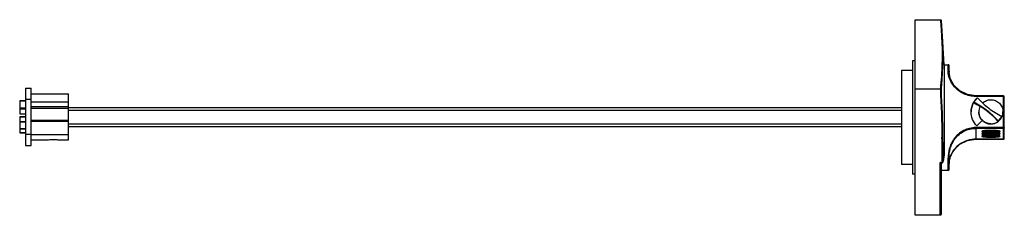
# Model space of a CAD drawing. Header units: millimetres. Extents: x 71 to 584, y 398 to 500.
import ezdxf

# ---------------------------------------------------------------- set-up
doc = ezdxf.new("R2010")
doc.units = ezdxf.units.MM
doc.header["$LTSCALE"] = 58.886084
doc.layers.get('0').update_dxf_attribs({"linetype": 'CONTINUOUS'})

msp = doc.modelspace()

# ---------------------------------------------------------------- linework, layer by layer
at = {"color": 7}
for p, q in [((537.79, 499.84), (550.87, 499.84)), ((537.79, 398), (537.79, 499.84)), ((552.78, 476.42), (551.97, 491.3)), ((537.79, 478.42), (536.29, 478.42)), ((536.29, 478.42), (536.29, 419.42)), ((536.29, 473.37), (530.69, 473.37)), ((530.69, 473.37), (530.69, 424.47)), ((552.78, 476.42), (554.89, 476.42)), ((552.78, 476.42), (552.78, 429.03)), ((554.89, 473.35), (554.89, 476.42)), ((554.89, 473.02), (554.89, 473.35)), ((555.39, 472.91), (555.39, 475.92)), ((555.39, 472.6), (555.39, 472.6)), ((74.09, 464.27), (74.09, 434.27)), ((74.09, 464.27), (77.09, 464.27)), ((77.09, 434.27), (77.09, 464.27)), ((550.87, 463.74), (537.79, 463.74)), ((71.14, 457.68), (71.14, 450.77)), ((71.14, 457.68), (74.09, 457.68)), ((74.09, 457.61), (71.14, 457.61)), ((77.09, 458.27), (74.09, 458.27)), ((77.09, 461.27), (96.59, 461.27)), ((77.09, 457.13), (96.59, 457.13)), ((96.59, 437.27), (96.59, 461.27)), ((568.26, 456.87), (570.15, 459.18)), ((568.26, 456.48), (568.26, 456.87)), ((583.69, 459.87), (569.37, 459.87)), ((569.39, 459.87), (569.37, 459.87)), ((583.69, 460.17), (569.39, 460.17)), ((569.39, 460.17), (569.39, 459.87)), ((569.91, 459.04), (569.91, 458.95)), ((569.91, 458.95), (569.94, 458.92)), ((583.69, 437.67), (583.69, 460.17)), ((584.19, 438.17), (584.19, 459.67)), ((71.14, 453.96), (74.09, 453.96)), ((74.09, 453.28), (71.14, 453.28)), ((96.59, 454.53), (77.09, 454.53)), ((96.59, 453.67), (77.09, 453.67)), ((96.59, 454.14), (530.69, 454.14)), ((530.69, 452.64), (96.59, 452.64)), ((71.14, 450.77), (74.09, 450.77)), ((71.14, 449.33), (71.14, 440.91)), ((71.14, 449.33), (74.09, 449.33)), ((74.09, 449.27), (71.14, 449.27)), ((71.14, 446.9), (74.09, 446.9)), ((74.09, 446.55), (71.14, 446.55)), ((96.59, 447.41), (77.09, 447.41)), ((96.59, 446.79), (77.09, 446.79)), ((582.88, 449.5), (580.98, 447.18)), ((580.98, 446.9), (582.88, 449.21)), ((580.98, 447.18), (580.98, 446.9)), ((582.88, 449.21), (582.88, 449.5)), ((74.09, 443.06), (71.14, 443.06)), ((71.14, 442.96), (74.09, 442.96)), ((96.59, 445.64), (530.69, 445.64)), ((530.69, 444.14), (96.59, 444.14)), ((583.69, 443.67), (569.39, 443.67)), ((569.39, 443.67), (569.39, 437.67)), ((583.69, 443.27), (569.39, 443.27)), ((71.14, 441.16), (74.09, 441.16)), ((71.14, 440.91), (74.09, 440.91)), ((74.09, 440.27), (77.09, 440.27)), ((77.09, 440.02), (96.59, 440.02)), ((77.09, 437.27), (85.7, 437.27)), ((85.7, 437.27), (85.77, 437.28)), ((85.73, 437.27), (85.8, 437.29)), ((91.38, 437.29), (91.47, 437.27)), ((91.43, 437.28), (91.47, 437.27)), ((91.47, 437.27), (96.59, 437.27)), ((583.69, 437.67), (569.39, 437.67)), ((569.39, 437.67), (583.69, 437.67)), ((74.09, 434.27), (77.09, 434.27)), ((552.77, 428.98), (552.78, 429.03)), ((552.78, 429.03), (552.77, 428.98)), ((552.78, 429.03), (552.77, 428.98)), ((554.89, 421.42), (554.89, 427.79)), ((555.39, 421.92), (555.39, 428.17)), ((536.29, 424.47), (530.69, 424.47)), ((550.79, 425.52), (551.74, 425.52)), ((550.79, 398), (550.79, 425.52)), ((551.74, 425.26), (551.23, 425.26)), ((551.29, 425.26), (551.29, 398.68)), ((551.29, 421.42), (554.89, 421.42)), ((551.74, 425.26), (551.74, 425.52)), ((552.24, 425.74), (552.23, 425.67)), ((552.23, 425.67), (552.23, 425.66)), ((555.39, 425.24), (555.39, 425.24)), ((537.79, 419.42), (536.29, 419.42)), ((550.79, 398), (537.79, 398))]:
    msp.add_line(p, q, dxfattribs=at)
for points in [[(551.97, 491.3), (551.8, 493.99), (551.39, 499.21)], [(569.39, 460.17), (564.98, 460.85), (560.94, 462.87), (557.93, 465.79), (556.06, 469.21), (555.39, 472.6)], [(555.39, 425.24), (556.06, 428.63), (557.93, 432.05), (560.94, 434.97), (564.98, 436.98), (569.39, 437.67)], [(552.23, 425.66), (552.42, 426.69), (552.61, 427.87), (552.77, 428.98)]]:
    msp.add_lwpolyline(points, dxfattribs=at)
for centre, radius, start, end in [((554.89, 475.92), 0.5, 0, 90), ((565.07, 472.91), 9.68, 180.0049, 181.8198), ((576.7, 451.97), 9.8, 150.4291, 151.7425), ((577.11, 451.69), 10.23, 149.7568, 151.5961), ((576.7, 451.97), 9.8, 149.8829, 150.4291), ((577.16, 451.66), 10.28, 137.289, 149.729), ((576.78, 451.9), 9.91, 133.9479, 143.3464), ((577.12, 451.69), 10.23, 134.8212, 137.2808), ((583.69, 459.67), 0.5, 0, 90), ((577.08, 451.71), 10.19, 151.5858, 178.9306), ((547.76, 416.32), 45.09, 58.2007, 62.9559), ((577.12, 451.9), 6.23, 153.9668, 179.9948), ((577.09, 451.9), 6.2, 180.0007, 181.7455), ((577.12, 451.91), 6.23, 153.1162, 153.9798), ((547.84, 416.56), 44.94, 42.4775, 58.1342), ((577.16, 451.91), 6.33, 337.1157, 359.9203), ((577.26, 451.9), 6.23, 336.849, 359.9933), ((577.15, 451.92), 6.26, 225.1692, 225.3754), ((577.19, 451.96), 6.32, 269.9828, 306.8389), ((577.22, 451.92), 6.27, 306.8426, 334.424), ((577.25, 451.9), 6.24, 334.4429, 336.8578), ((576.55, 415.38), 26.8, 93.245, 94.7606), ((577.02, 406.79), 35.41, 91.8325, 93.2222), ((577.22, 400.22), 41.98, 90.4743, 91.8234), ((577.24, 398.55), 43.65, 89.9997, 90.4778), ((577.24, 398.68), 43.52, 89.6933, 89.9999), ((577.24, 480.77), 39.05, 269.9997, 270.4778), ((577.29, 401.86), 40.34, 87.7588, 89.7349), ((577.7, 411.82), 30.37, 85.9661, 87.8132), ((29.78, 430.87), 521.99, 359.412, 0.8286), ((27.67, 431.1), 524.6, 359.4144, 0.8251), ((569.36, 423.18), 14.49, 107.7517, 125.3708), ((569.4, 423.06), 14.61, 107.225, 107.7687), ((569.39, 423.07), 14.61, 90.0099, 107.2094), ((576.55, 414.14), 26.8, 93.245, 94.7606), ((576.55, 412.89), 26.8, 93.245, 94.7606), ((577.02, 405.54), 35.41, 91.8325, 93.2222), ((577.02, 404.29), 35.41, 91.8325, 93.2222), ((577.22, 398.98), 41.98, 90.4743, 91.8234), ((577.22, 397.73), 41.98, 90.4743, 91.8234), ((577.24, 397.3), 43.65, 89.9997, 90.4778), ((577.24, 396.06), 43.65, 89.9997, 90.4778), ((577.24, 484.82), 43.65, 269.9997, 270.4778), ((577.24, 397.43), 43.52, 89.6933, 89.9999), ((577.24, 479.53), 39.05, 269.9997, 270.4778), ((577.24, 483.57), 43.65, 269.9997, 270.4778), ((577.24, 396.18), 43.52, 89.6933, 89.9999), ((577.24, 478.28), 39.05, 269.9997, 270.4778), ((577.24, 482.32), 43.65, 269.9997, 270.4778), ((577.29, 400.61), 40.34, 87.7588, 89.7349), ((577.29, 399.37), 40.34, 87.7588, 89.7349), ((577.7, 410.57), 30.37, 85.9661, 87.8132), ((577.7, 409.32), 30.37, 85.9661, 87.8132), ((583.69, 438.17), 0.5, 270, 360), ((583.69, 438.17), 0.495, 313.5682, 316.1701), ((569.2, 423.41), 14.21, 125.4003, 125.6113), ((567.43, 424.54), 12.08, 160.1325, 160.5045), ((551.74, 425.76), 0.5, 270, 349.3725), ((554.89, 421.92), 0.5, 270, 360), ((565.07, 424.93), 9.68, 178.1802, 179.9951)]:
    msp.add_arc(centre, radius, start, end, dxfattribs=at)
for major_axis, start_param, end_param in [((27.45, -27.46), 1.891199, 1.893268), ((27.45, 27.46), 1.679155, 1.784508)]:
    msp.add_ellipse((577.19, 448.92), major_axis=major_axis, ratio=0.054414, start_param=start_param, end_param=end_param, dxfattribs=at)
for points, knots in [([(550.87, 499.84), (550.94, 499.84), (551.09, 499.79), (551.25, 499.63), (551.35, 499.43), (551.38, 499.28), (551.39, 499.21)], [0, 0, 0, 0, 0.253311, 0.504273, 0.752803, 1, 1, 1, 1]), ([(550.87, 499.84), (551, 498.34), (551.49, 492.35), (551.77, 486.35), (551.77, 481.84)], [0, 0, 0, 0, 0.250385, 1, 1, 1, 1]), ([(551.77, 481.84), (551.77, 480.34), (551.68, 474.29), (551.27, 468.26), (550.87, 463.74)], [0, 0, 0, 0, 0.24973, 1, 1, 1, 1]), ([(551.39, 463.55), (551.52, 465.04), (552, 470.99), (552.27, 476.96), (552.27, 481.43)], [0, 0, 0, 0, 0.250343, 1, 1, 1, 1]), ([(552.27, 481.43), (552.26, 481.54), (552.13, 481.77), (551.89, 481.84), (551.77, 481.84)], [0, 0, 0, 0, 0.478226, 1, 1, 1, 1]), ([(554.89, 473.35), (555.02, 473.35), (555.21, 473.28), (555.36, 473.08), (555.39, 472.96), (555.39, 472.91)], [0, 0, 0, 0, 0.515193, 0.771304, 1, 1, 1, 1]), ([(569.37, 459.87), (568.29, 459.87), (566.13, 460.11), (563.09, 461.15), (560.42, 462.76), (557.66, 465.31), (555.55, 468.79), (554.93, 471.76), (554.89, 473.02)], [0, 0, 0, 0, 0.150897, 0.300219, 0.445663, 0.583864, 0.822733, 1, 1, 1, 1]), ([(555.25, 472.9), (555.23, 472.92), (555.12, 472.99), (554.99, 473.02), (554.89, 473.02)], [0, 0, 0, 0, 0.256291, 1, 1, 1, 1]), ([(555.39, 472.6), (555.39, 472.65), (555.37, 472.77), (555.29, 472.86), (555.25, 472.9)], [0, 0, 0, 0, 0.471613, 1, 1, 1, 1]), ([(550.87, 463.74), (550.94, 463.74), (551.07, 463.73), (551.25, 463.68), (551.38, 463.61), (551.39, 463.55)], [0, 0, 0, 0, 0.383534, 0.676152, 1, 1, 1, 1]), ([(580.98, 447.18), (579.18, 449.16), (575.2, 452.79), (570.64, 455.65), (568.26, 456.87)], [0, 0, 0, 0, 0.499746, 1, 1, 1, 1]), ([(570.15, 459.18), (571.96, 457.21), (575.94, 453.58), (580.49, 450.71), (582.88, 449.5)], [0, 0, 0, 0, 0.499746, 1, 1, 1, 1]), ([(572.92, 456.51), (573.49, 457.03), (574.84, 457.87), (576.41, 458.17), (577.19, 458.17)], [0, 0, 0, 0, 0.49966, 1, 1, 1, 1]), ([(577.19, 458.17), (578.01, 458.17), (579.66, 457.84), (581.76, 456.45), (583.16, 454.37), (583.49, 452.72), (583.49, 451.9)], [0, 0, 0, 0, 0.250684, 0.500967, 0.750683, 1, 1, 1, 1]), ([(584.19, 459.67), (584.19, 459.74), (584.05, 459.82), (583.88, 459.86), (583.75, 459.87), (583.69, 459.87)], [0, 0, 0, 0, 0.360854, 0.659036, 1, 1, 1, 1]), ([(566.89, 451.9), (566.89, 452.72), (567.09, 454.36), (567.68, 455.9), (568.07, 456.61)], [0, 0, 0, 0, 0.50348, 1, 1, 1, 1]), ([(569.91, 444.55), (568.97, 445.52), (567.44, 447.83), (566.89, 450.55), (566.89, 451.9)], [0, 0, 0, 0, 0.499529, 1, 1, 1, 1]), ([(570.89, 451.71), (570.89, 450.91), (571.2, 449.31), (572.09, 447.94), (572.65, 447.37)], [0, 0, 0, 0, 0.499598, 1, 1, 1, 1]), ([(572.73, 447.47), (572.18, 448.03), (571.27, 449.36), (570.92, 450.93), (570.89, 451.71)], [0, 0, 0, 0, 0.500376, 1, 1, 1, 1]), ([(572.74, 447.43), (573.09, 447.08), (573.88, 446.44), (575.27, 445.8), (576.76, 445.51), (578.28, 445.6), (579.74, 446.04), (581.05, 446.82), (582.13, 447.89), (582.67, 448.75), (582.88, 449.21)], [0, 0, 0, 0, 0.124962, 0.249917, 0.374951, 0.500006, 0.625004, 0.749948, 0.874932, 1, 1, 1, 1]), ([(577.19, 445.64), (576.37, 445.64), (574.73, 445.96), (573.33, 446.89), (572.75, 447.46)], [0, 0, 0, 0, 0.500398, 1, 1, 1, 1]), ([(569.39, 443.67), (568.28, 443.67), (566.05, 443.4), (562.93, 442.22), (560.19, 440.36), (558.01, 438.01), (556.45, 435.38), (555.21, 432), (554.89, 429.41), (554.89, 427.79)], [0, 0, 0, 0, 0.139298, 0.278166, 0.415643, 0.549786, 0.677776, 0.79677, 1, 1, 1, 1]), ([(555.39, 428.17), (555.39, 429.71), (555.7, 432.18), (556.9, 435.41), (558.42, 437.91), (560.53, 440.15), (563.17, 441.9), (566.18, 443.01), (568.32, 443.27), (569.39, 443.27)], [0, 0, 0, 0, 0.202242, 0.320919, 0.4488, 0.583054, 0.720831, 0.860149, 1, 1, 1, 1]), ([(572.98, 441.91), (572.9, 441.9), (572.77, 441.86), (572.62, 441.81), (572.54, 441.76), (572.5, 441.73), (572.49, 441.69), (572.49, 441.66), (572.52, 441.62), (572.59, 441.57), (572.73, 441.52), (572.94, 441.46), (573.36, 441.38), (574.03, 441.3), (574.98, 441.23), (576.07, 441.18), (576.84, 441.17), (577.24, 441.17)], [0, 0, 0, 0, 0.044339, 0.076092, 0.087395, 0.095964, 0.102534, 0.108665, 0.116191, 0.126197, 0.155133, 0.196626, 0.250474, 0.392245, 0.572191, 0.779108, 1, 1, 1, 1]), ([(577.24, 442.2), (576.74, 442.2), (575.8, 442.18), (574.66, 442.12), (573.88, 442.05), (573.42, 441.99), (573.09, 441.92), (572.91, 441.88), (572.84, 441.85)], [0, 0, 0, 0, 0.338737, 0.641182, 0.768238, 0.87382, 0.95351, 1, 1, 1, 1]), ([(573.2, 441.96), (573.18, 441.95), (573.1, 441.94), (573.03, 441.92), (572.98, 441.91)], [0, 0, 0, 0, 0.26515, 1, 1, 1, 1]), ([(573.46, 442), (573.43, 441.99), (573.35, 441.98), (573.26, 441.97), (573.2, 441.96)], [0, 0, 0, 0, 0.262702, 1, 1, 1, 1]), ([(573.41, 441.98), (573.62, 441.93), (574.15, 441.86), (575.03, 441.78), (576.09, 441.73), (576.85, 441.72), (577.24, 441.72)], [0, 0, 0, 0, 0.17361, 0.410761, 0.693467, 1, 1, 1, 1]), ([(574.32, 442.09), (574.24, 442.08), (573.95, 442.06), (573.66, 442.03), (573.46, 442)], [0, 0, 0, 0, 0.273667, 1, 1, 1, 1]), ([(581.66, 441.84), (581.65, 441.85), (581.6, 441.87), (581.51, 441.9), (581.37, 441.93), (581.19, 441.96), (580.98, 442), (580.64, 442.04), (580.15, 442.09), (579.5, 442.14), (578.52, 442.18), (577.76, 442.2), (577.24, 442.2)], [0, 0, 0, 0, 0.010096, 0.033022, 0.065815, 0.106892, 0.155337, 0.210447, 0.338294, 0.4859, 0.648622, 1, 1, 1, 1]), ([(577.57, 441.72), (578.26, 441.73), (579.23, 441.76), (580.4, 441.87), (580.88, 441.94), (581.08, 441.98)], [0, 0, 0, 0, 0.590262, 0.825877, 1, 1, 1, 1]), ([(577.6, 441.17), (577.78, 441.17), (578.13, 441.18), (578.65, 441.19), (579.15, 441.21), (579.69, 441.24), (580.26, 441.28), (580.82, 441.34), (581.29, 441.41), (581.63, 441.48), (581.85, 441.55), (581.95, 441.62), (581.99, 441.66), (581.99, 441.72), (581.94, 441.76), (581.86, 441.8), (581.8, 441.83), (581.77, 441.84)], [0, 0, 0, 0, 0.111366, 0.220551, 0.325964, 0.4263, 0.564674, 0.685121, 0.784353, 0.859842, 0.910149, 0.926131, 0.937109, 0.946317, 0.958521, 0.976176, 1, 1, 1, 1]), ([(580.76, 442.03), (580.69, 442.04), (580.38, 442.07), (580.08, 442.1), (579.84, 442.12)], [0, 0, 0, 0, 0.229586, 1, 1, 1, 1]), ([(581.26, 441.96), (581.22, 441.97), (581.05, 441.99), (580.89, 442.02), (580.76, 442.03)], [0, 0, 0, 0, 0.228732, 1, 1, 1, 1]), ([(581.77, 441.84), (581.73, 441.85), (581.57, 441.9), (581.4, 441.94), (581.26, 441.96)], [0, 0, 0, 0, 0.201698, 1, 1, 1, 1]), ([(583.69, 443.67), (583.75, 443.67), (583.87, 443.67), (584.03, 443.69), (584.13, 443.71), (584.19, 443.75), (584.19, 443.76)], [0, 0, 0, 0, 0.36789, 0.682076, 0.89866, 1, 1, 1, 1]), ([(584.19, 443.76), (584.19, 443.64), (584.08, 443.37), (583.82, 443.27), (583.69, 443.27)], [0, 0, 0, 0, 0.498953, 1, 1, 1, 1]), ([(85.77, 437.28), (85.9, 437.31), (86.83, 437.47), (87.78, 437.55), (88.59, 437.55)], [0, 0, 0, 0, 0.139052, 1, 1, 1, 1]), ([(88.59, 437.55), (88.91, 437.55), (89.86, 437.52), (90.8, 437.4), (91.43, 437.28)], [0, 0, 0, 0, 0.331781, 1, 1, 1, 1]), ([(551.71, 438.42), (551.77, 438.42), (551.89, 438.44), (552.07, 438.49), (552.2, 438.58), (552.21, 438.66)], [0, 0, 0, 0, 0.309722, 0.609413, 1, 1, 1, 1]), ([(572.98, 440.66), (572.9, 440.65), (572.77, 440.61), (572.62, 440.56), (572.54, 440.51), (572.5, 440.48), (572.49, 440.45), (572.49, 440.41), (572.52, 440.37), (572.59, 440.33), (572.73, 440.27), (572.94, 440.21), (573.36, 440.13), (574.03, 440.05), (574.98, 439.98), (576.07, 439.93), (576.84, 439.92), (577.24, 439.92)], [0, 0, 0, 0, 0.044339, 0.076092, 0.087395, 0.095964, 0.102534, 0.108665, 0.116191, 0.126197, 0.155133, 0.196626, 0.250474, 0.392245, 0.572191, 0.779108, 1, 1, 1, 1]), ([(572.98, 439.42), (572.9, 439.4), (572.77, 439.37), (572.62, 439.31), (572.54, 439.27), (572.5, 439.23), (572.49, 439.2), (572.49, 439.16), (572.52, 439.13), (572.59, 439.08), (572.73, 439.02), (572.94, 438.97), (573.36, 438.88), (574.03, 438.8), (574.98, 438.73), (576.07, 438.68), (576.84, 438.67), (577.24, 438.67)], [0, 0, 0, 0, 0.044339, 0.076092, 0.087395, 0.095964, 0.102534, 0.108665, 0.116191, 0.126197, 0.155133, 0.196626, 0.250474, 0.392245, 0.572191, 0.779108, 1, 1, 1, 1]), ([(577.24, 440.95), (576.74, 440.95), (575.8, 440.93), (574.66, 440.87), (573.88, 440.8), (573.42, 440.74), (573.09, 440.68), (572.91, 440.63), (572.84, 440.6)], [0, 0, 0, 0, 0.338737, 0.641182, 0.768238, 0.87382, 0.95351, 1, 1, 1, 1]), ([(577.24, 439.7), (576.74, 439.7), (575.8, 439.69), (574.66, 439.62), (573.88, 439.55), (573.42, 439.49), (573.09, 439.43), (572.91, 439.38), (572.84, 439.36)], [0, 0, 0, 0, 0.338737, 0.641182, 0.768238, 0.87382, 0.95351, 1, 1, 1, 1]), ([(573.2, 440.71), (573.18, 440.7), (573.1, 440.69), (573.03, 440.68), (572.98, 440.66)], [0, 0, 0, 0, 0.26515, 1, 1, 1, 1]), ([(573.2, 439.46), (573.18, 439.46), (573.1, 439.44), (573.03, 439.43), (572.98, 439.42)], [0, 0, 0, 0, 0.26515, 1, 1, 1, 1]), ([(573.46, 440.75), (573.43, 440.75), (573.35, 440.73), (573.26, 440.72), (573.2, 440.71)], [0, 0, 0, 0, 0.262702, 1, 1, 1, 1]), ([(573.46, 439.5), (573.43, 439.5), (573.35, 439.48), (573.26, 439.47), (573.2, 439.46)], [0, 0, 0, 0, 0.262702, 1, 1, 1, 1]), ([(573.41, 440.73), (573.62, 440.69), (574.15, 440.61), (575.03, 440.53), (576.09, 440.48), (576.85, 440.47), (577.24, 440.47)], [0, 0, 0, 0, 0.17361, 0.410761, 0.693467, 1, 1, 1, 1]), ([(573.41, 439.49), (573.62, 439.44), (574.15, 439.36), (575.03, 439.29), (576.09, 439.24), (576.85, 439.22), (577.24, 439.22)], [0, 0, 0, 0, 0.17361, 0.410761, 0.693467, 1, 1, 1, 1]), ([(574.32, 440.84), (574.24, 440.84), (573.95, 440.81), (573.66, 440.78), (573.46, 440.75)], [0, 0, 0, 0, 0.273667, 1, 1, 1, 1]), ([(574.32, 439.6), (574.24, 439.59), (573.95, 439.56), (573.66, 439.53), (573.46, 439.5)], [0, 0, 0, 0, 0.273667, 1, 1, 1, 1]), ([(581.66, 440.59), (581.65, 440.6), (581.6, 440.62), (581.51, 440.65), (581.37, 440.68), (581.19, 440.71), (580.98, 440.75), (580.64, 440.79), (580.15, 440.84), (579.5, 440.89), (578.52, 440.94), (577.76, 440.95), (577.24, 440.95)], [0, 0, 0, 0, 0.010096, 0.033022, 0.065815, 0.106892, 0.155337, 0.210447, 0.338294, 0.4859, 0.648622, 1, 1, 1, 1]), ([(581.66, 439.35), (581.65, 439.36), (581.6, 439.37), (581.51, 439.4), (581.37, 439.43), (581.19, 439.47), (580.98, 439.5), (580.64, 439.55), (580.15, 439.59), (579.5, 439.64), (578.52, 439.69), (577.76, 439.7), (577.24, 439.7)], [0, 0, 0, 0, 0.010096, 0.033022, 0.065815, 0.106892, 0.155337, 0.210447, 0.338294, 0.4859, 0.648622, 1, 1, 1, 1]), ([(577.57, 440.47), (578.26, 440.48), (579.23, 440.51), (580.4, 440.62), (580.88, 440.69), (581.08, 440.74)], [0, 0, 0, 0, 0.590262, 0.825877, 1, 1, 1, 1]), ([(577.57, 439.23), (578.26, 439.23), (579.23, 439.26), (580.4, 439.37), (580.88, 439.44), (581.08, 439.49)], [0, 0, 0, 0, 0.590262, 0.825877, 1, 1, 1, 1]), ([(577.6, 439.92), (577.78, 439.92), (578.13, 439.93), (578.65, 439.94), (579.15, 439.96), (579.69, 439.99), (580.26, 440.04), (580.82, 440.09), (581.29, 440.16), (581.63, 440.24), (581.85, 440.31), (581.95, 440.37), (581.99, 440.42), (581.99, 440.47), (581.94, 440.52), (581.86, 440.56), (581.8, 440.58), (581.77, 440.59)], [0, 0, 0, 0, 0.111366, 0.220551, 0.325964, 0.4263, 0.564674, 0.685121, 0.784353, 0.859842, 0.910149, 0.926131, 0.937109, 0.946317, 0.958521, 0.976176, 1, 1, 1, 1]), ([(577.6, 438.68), (577.78, 438.68), (578.13, 438.68), (578.65, 438.7), (579.15, 438.72), (579.69, 438.75), (580.26, 438.79), (580.82, 438.85), (581.29, 438.91), (581.63, 438.99), (581.85, 439.06), (581.95, 439.12), (581.99, 439.17), (581.99, 439.22), (581.94, 439.27), (581.86, 439.31), (581.8, 439.33), (581.77, 439.35)], [0, 0, 0, 0, 0.111366, 0.220551, 0.325964, 0.4263, 0.564674, 0.685121, 0.784353, 0.859842, 0.910149, 0.926131, 0.937109, 0.946317, 0.958521, 0.976176, 1, 1, 1, 1]), ([(580.76, 440.78), (580.69, 440.79), (580.38, 440.83), (580.08, 440.85), (579.84, 440.87)], [0, 0, 0, 0, 0.229586, 1, 1, 1, 1]), ([(580.76, 439.54), (580.69, 439.54), (580.38, 439.58), (580.08, 439.6), (579.84, 439.62)], [0, 0, 0, 0, 0.229586, 1, 1, 1, 1]), ([(581.26, 440.71), (581.22, 440.72), (581.05, 440.75), (580.89, 440.77), (580.76, 440.78)], [0, 0, 0, 0, 0.228732, 1, 1, 1, 1]), ([(581.26, 439.46), (581.22, 439.47), (581.05, 439.5), (580.89, 439.52), (580.76, 439.54)], [0, 0, 0, 0, 0.228732, 1, 1, 1, 1]), ([(581.77, 440.59), (581.73, 440.6), (581.57, 440.65), (581.4, 440.69), (581.26, 440.71)], [0, 0, 0, 0, 0.201698, 1, 1, 1, 1]), ([(581.77, 439.35), (581.73, 439.36), (581.57, 439.41), (581.4, 439.44), (581.26, 439.46)], [0, 0, 0, 0, 0.201698, 1, 1, 1, 1]), ([(560.93, 434.96), (559.75, 434.12), (557.79, 432.2), (556.49, 429.81), (556.07, 428.65)], [0, 0, 0, 0, 0.540543, 1, 1, 1, 1]), ([(552.77, 428.98), (552.73, 428.69), (552.57, 427.61), (552.39, 426.53), (552.24, 425.74)], [0, 0, 0, 0, 0.269785, 1, 1, 1, 1]), ([(555.39, 428.17), (555.39, 428.12), (555.36, 428.02), (555.2, 427.84), (555.01, 427.79), (554.89, 427.79)], [0, 0, 0, 0, 0.21177, 0.460795, 1, 1, 1, 1]), ([(556.04, 428.57), (555.93, 428.27), (555.6, 427.18), (555.42, 426.05), (555.39, 425.24)], [0, 0, 0, 0, 0.283804, 1, 1, 1, 1]), ([(551.23, 425.26), (551.2, 425.26), (551.13, 425.28), (550.98, 425.36), (550.87, 425.45), (550.79, 425.52)], [0, 0, 0, 0, 0.179132, 0.41654, 1, 1, 1, 1]), ([(552.08, 425.58), (552.06, 425.57), (551.95, 425.53), (551.83, 425.52), (551.74, 425.52)], [0, 0, 0, 0, 0.226215, 1, 1, 1, 1]), ([(552.24, 425.74), (552.24, 425.73), (552.21, 425.65), (552.14, 425.61), (552.08, 425.58)], [0, 0, 0, 0, 0.204664, 1, 1, 1, 1]), ([(551.29, 398.68), (551.29, 398.6), (551.27, 398.45), (551.18, 398.23), (551.03, 398.05), (550.87, 398), (550.79, 398)], [0, 0, 0, 0, 0.247118, 0.495345, 0.746264, 1, 1, 1, 1])]:
    msp.add_open_spline(points, degree=3, knots=knots, dxfattribs=at)
for points in [[(552.27, 481.43), (552.27, 484.67), (552.16, 487.92), (551.98, 491.16)], [(550.87, 463.74), (551.28, 455.31), (551.59, 446.87), (551.71, 438.42)], [(552.21, 438.66), (552.09, 446.96), (551.79, 455.26), (551.39, 463.55)], [(583.69, 437.67), (583.81, 437.67), (583.95, 437.72), (584.04, 437.81)], [(584.05, 437.82), (584.14, 437.91), (584.19, 438.04), (584.19, 438.17)]]:
    msp.add_open_spline(points, degree=3, dxfattribs=at)

doc.saveas('drawing.dxf')
